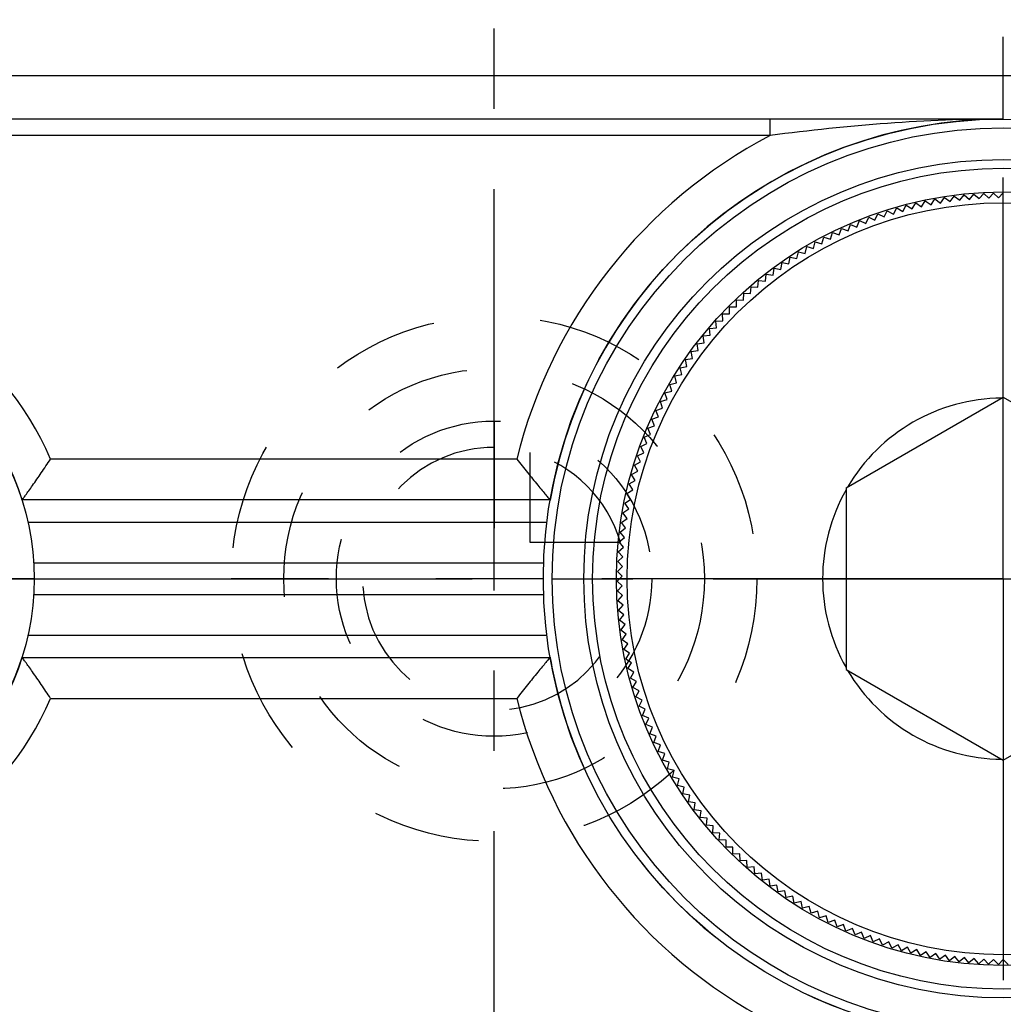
# Model space of a CAD drawing. Header units: millimetres. Extents: x 396 to 604, y 421 to 579.
# Tile 3 of 5: x 471 to 531, y 474 to 534. Entities that reach past the tile are written whole.
import ezdxf

# ---------------------------------------------------------------- set-up
doc = ezdxf.new("R2010")
doc.units = ezdxf.units.MM
doc.header["$LTSCALE"] = 65.185185
doc.linetypes.add('CENTER', pattern=[0.6, 0.375, -0.075, 0.075, -0.075])
doc.linetypes.add('HIDDEN', pattern=[0.2, 0.1, -0.1])
for name, color, linetype in [('KOERPER', 7, 'CONTINUOUS'), ('KONST.EL_MIT_GEO', 7, 'CONTINUOUS'), ('KURVEN', 7, 'CONTINUOUS'), ('L1', 7, 'CONTINUOUS')]:
    doc.layers.add(name, color=color, linetype=linetype)

msp = doc.modelspace()

# ---------------------------------------------------------------- linework, layer by layer
at = {"layer": 'KOERPER', "color": 2, "linetype": 'CENTER'}
for p, q in [((531, 499.975), (531, 532.975)), ((456, 499.975), (477, 499.975)), ((531, 499.975), (498, 499.975)), ((531, 499.975), (564, 499.975)), ((531, 499.975), (531, 466.975))]:
    msp.add_line(p, q, dxfattribs=at)
at = {"layer": 'KOERPER', "color": 7, "linetype": 'Continuous'}
for centre, radius, start, end in [((531, 499.975), 28, 90, 170.16799), ((456, 499.975), 16, 17.38734, 17.69948), ((456, 499.975), 16, 203.34027, 342.61266), ((531, 499.975), 28, 189.83201, 191.10859)]:
    msp.add_arc(centre, radius, start, end, dxfattribs=at)
at = {"layer": 'KOERPER', "color": 8, "linetype": 'HIDDEN'}
for centre, radius, start, end in [((456, 499.975), 16, 17.69948, 156.32969), ((531, 499.975), 28, 191.10859, 267.41326)]:
    msp.add_arc(centre, radius, start, end, dxfattribs=at)
at = {"layer": 'KONST.EL_MIT_GEO', "color": 7, "linetype": 'Continuous'}
for p, q in [((465, 530.631), (531, 530.631)), ((531, 527.975), (531, 530.631)), ((531, 527.975), (465, 527.975)), ((516.814, 526.975), (516.814, 527.975)), ((516.814, 526.975), (465, 526.975)), ((526.023, 522.633), (526.251, 522.989)), ((526.251, 522.989), (526.601, 522.753)), ((526.601, 522.753), (526.838, 523.103)), ((526.838, 523.103), (527.182, 522.857)), ((527.182, 522.857), (527.427, 523.201)), ((527.427, 523.201), (527.765, 522.947)), ((527.765, 522.947), (528.019, 523.285)), ((528.019, 523.285), (528.35, 523.022)), ((528.35, 523.022), (528.613, 523.353)), ((528.613, 523.353), (528.937, 523.082)), ((528.937, 523.082), (529.208, 523.406)), ((529.208, 523.406), (529.526, 523.127)), ((529.526, 523.127), (529.805, 523.444)), ((529.805, 523.444), (530.115, 523.157)), ((530.115, 523.157), (530.402, 523.467)), ((530.402, 523.467), (530.705, 523.172)), ((530.705, 523.172), (531, 523.474)), ((523.747, 522.011), (523.938, 522.388)), ((523.938, 522.388), (524.31, 522.188)), ((524.31, 522.188), (524.51, 522.56)), ((524.51, 522.56), (524.877, 522.351)), ((524.877, 522.351), (525.087, 522.718)), ((525.087, 522.718), (525.448, 522.499)), ((525.448, 522.499), (525.667, 522.861)), ((525.667, 522.861), (526.023, 522.633)), ((522.088, 521.394), (522.25, 521.784)), ((522.25, 521.784), (522.636, 521.613)), ((522.636, 521.613), (522.807, 522)), ((522.807, 522), (523.189, 521.819)), ((523.189, 521.819), (523.37, 522.201)), ((523.37, 522.201), (523.747, 522.011)), ((521.011, 520.913), (521.152, 521.311)), ((521.152, 521.311), (521.547, 521.16)), ((521.547, 521.16), (521.698, 521.555)), ((521.698, 521.555), (522.088, 521.394)), ((519.959, 520.378), (520.08, 520.783)), ((520.08, 520.783), (520.481, 520.652)), ((520.481, 520.652), (520.612, 521.054)), ((520.612, 521.054), (521.011, 520.913)), ((518.936, 519.79), (519.036, 520.2)), ((519.036, 520.2), (519.444, 520.09)), ((519.444, 520.09), (519.554, 520.498)), ((519.554, 520.498), (519.959, 520.378)), ((517.944, 519.151), (518.022, 519.566)), ((518.022, 519.566), (518.436, 519.476)), ((518.436, 519.476), (518.525, 519.89)), ((518.525, 519.89), (518.936, 519.79)), ((516.985, 518.462), (517.043, 518.881)), ((517.043, 518.881), (517.46, 518.812)), ((517.46, 518.812), (517.528, 519.229)), ((517.528, 519.229), (517.944, 519.151)), ((516.52, 518.099), (516.567, 518.519)), ((516.567, 518.519), (516.985, 518.462)), ((515.617, 517.34), (515.642, 517.761)), ((515.642, 517.761), (516.063, 517.725)), ((516.063, 517.725), (516.1, 518.146)), ((516.1, 518.146), (516.52, 518.099)), ((515.18, 516.943), (515.195, 517.365)), ((515.195, 517.365), (515.617, 517.34)), ((514.338, 516.116), (514.331, 516.539)), ((514.331, 516.539), (514.754, 516.535)), ((514.754, 516.535), (514.758, 516.957)), ((514.758, 516.957), (515.18, 516.943)), ((513.915, 516.109), (514.338, 516.116)), ((513.933, 515.687), (513.915, 516.109)), ((513.117, 515.22), (513.539, 515.248)), ((513.156, 514.799), (513.117, 515.22)), ((513.51, 515.67), (513.933, 515.687)), ((513.539, 515.248), (513.51, 515.67)), ((512.735, 514.76), (513.156, 514.799)), ((512.784, 514.34), (512.735, 514.76)), ((512.365, 514.291), (512.784, 514.34)), ((512.425, 513.872), (512.365, 514.291)), ((511.661, 513.324), (512.078, 513.395)), ((512.007, 513.812), (512.425, 513.872)), ((512.078, 513.395), (512.007, 513.812)), ((511.328, 512.828), (511.742, 512.91)), ((511.42, 512.416), (511.328, 512.828)), ((511.742, 512.91), (511.661, 513.324)), ((511.007, 512.324), (511.42, 512.416)), ((511.109, 511.914), (511.007, 512.324)), ((510.699, 511.811), (511.109, 511.914)), ((510.812, 511.404), (510.699, 511.811)), ((510.405, 511.291), (510.812, 511.404)), ((510.528, 510.887), (510.405, 511.291)), ((521.425, 505.504), (531, 511.032)), ((531, 511.032), (540.575, 505.504)), ((510.124, 510.763), (510.528, 510.887)), ((510.257, 510.362), (510.124, 510.763)), ((509.602, 509.688), (510, 509.831)), ((509.856, 510.229), (510.257, 510.362)), ((510, 509.831), (509.856, 510.229)), ((509.362, 509.14), (509.756, 509.294)), ((509.756, 509.294), (509.602, 509.688)), ((509.136, 508.587), (509.526, 508.751)), ((509.309, 508.202), (509.136, 508.587)), ((509.526, 508.751), (509.362, 509.14)), ((508.924, 508.028), (509.309, 508.202)), ((509.107, 507.647), (508.924, 508.028)), ((508.726, 507.464), (509.107, 507.647)), ((508.919, 507.088), (508.726, 507.464)), ((501.384, 507.266), (473.003, 507.266)), ((508.543, 506.895), (508.919, 507.088)), ((508.745, 506.524), (508.543, 506.895)), ((508.374, 506.322), (508.745, 506.524)), ((508.586, 505.956), (508.374, 506.322)), ((508.22, 505.744), (508.586, 505.956)), ((508.441, 505.384), (508.22, 505.744)), ((508.081, 505.163), (508.441, 505.384)), ((508.311, 504.808), (508.081, 505.163)), ((521.425, 505.504), (521.425, 494.447)), ((503.405, 504.776), (471.273, 504.776)), ((507.956, 504.578), (508.311, 504.808)), ((508.195, 504.23), (507.956, 504.578)), ((507.847, 503.991), (508.195, 504.23)), ((508.094, 503.648), (507.847, 503.991)), ((471.624, 503.425), (503.213, 503.425)), ((507.752, 503.4), (508.094, 503.648)), ((508.008, 503.064), (507.752, 503.4)), ((507.672, 502.808), (508.008, 503.064)), ((507.937, 502.479), (507.672, 502.808)), ((507.608, 502.214), (507.937, 502.479)), ((507.881, 501.891), (507.608, 502.214)), ((507.559, 501.618), (507.881, 501.891)), ((507.84, 501.303), (507.559, 501.618)), ((471.971, 500.935), (503.016, 500.935)), ((507.524, 501.021), (507.84, 501.303)), ((507.814, 500.713), (507.524, 501.021)), ((507.505, 500.424), (507.814, 500.713)), ((507.802, 500.123), (507.505, 500.424)), ((507.502, 499.826), (507.802, 500.123)), ((507.806, 499.533), (507.502, 499.826)), ((471.971, 499.016), (503.016, 499.016)), ((507.513, 499.228), (507.806, 499.533)), ((507.825, 498.943), (507.513, 499.228)), ((507.54, 498.631), (507.825, 498.943)), ((507.859, 498.354), (507.54, 498.631)), ((507.581, 498.035), (507.859, 498.354)), ((507.907, 497.766), (507.581, 498.035)), ((507.638, 497.44), (507.907, 497.766)), ((507.971, 497.179), (507.638, 497.44)), ((507.71, 496.847), (507.971, 497.179)), ((508.05, 496.594), (507.71, 496.847)), ((507.798, 496.255), (508.05, 496.594)), ((471.624, 496.526), (503.213, 496.526)), ((508.143, 496.012), (507.798, 496.255)), ((507.9, 495.666), (508.143, 496.012)), ((508.251, 495.432), (507.9, 495.666)), ((508.017, 495.08), (508.251, 495.432)), ((471.273, 495.175), (503.405, 495.175)), ((508.374, 494.855), (508.017, 495.08)), ((508.149, 494.497), (508.374, 494.855)), ((508.512, 494.281), (508.149, 494.497)), ((508.295, 493.918), (508.512, 494.281)), ((521.425, 494.447), (531, 488.919)), ((531, 488.919), (540.575, 494.447)), ((508.664, 493.711), (508.295, 493.918)), ((508.457, 493.342), (508.664, 493.711)), ((508.83, 493.144), (508.457, 493.342)), ((508.633, 492.771), (508.83, 493.144)), ((473.003, 492.685), (501.384, 492.685)), ((509.011, 492.583), (508.633, 492.771)), ((508.823, 492.204), (509.011, 492.583)), ((509.207, 492.026), (508.823, 492.204)), ((509.028, 491.643), (509.207, 492.026)), ((509.416, 491.474), (509.028, 491.643)), ((509.247, 491.087), (509.416, 491.474)), ((509.639, 490.928), (509.247, 491.087)), ((509.48, 490.536), (509.639, 490.928)), ((509.876, 490.387), (509.48, 490.536)), ((509.727, 489.992), (509.876, 490.387)), ((510.127, 489.853), (509.727, 489.992)), ((509.988, 489.454), (510.127, 489.853)), ((510.391, 489.326), (509.988, 489.454)), ((510.263, 488.923), (510.391, 489.326)), ((510.669, 488.805), (510.263, 488.923)), ((510.55, 488.399), (510.669, 488.805)), ((510.959, 488.291), (510.55, 488.399)), ((510.852, 487.883), (510.959, 488.291)), ((511.263, 487.785), (510.852, 487.883)), ((511.166, 487.374), (511.263, 487.785)), ((511.579, 487.287), (511.166, 487.374)), ((511.493, 486.874), (511.579, 487.287)), ((511.908, 486.797), (511.493, 486.874)), ((511.832, 486.382), (511.908, 486.797)), ((512.25, 486.316), (511.832, 486.382)), ((512.184, 485.899), (512.25, 486.316)), ((512.603, 485.844), (512.184, 485.899)), ((512.548, 485.425), (512.603, 485.844)), ((512.969, 485.38), (512.548, 485.425)), ((512.924, 484.96), (512.969, 485.38)), ((513.346, 484.926), (512.924, 484.96)), ((513.312, 484.505), (513.346, 484.926)), ((513.734, 484.482), (513.312, 484.505)), ((513.711, 484.06), (513.734, 484.482)), ((514.134, 484.048), (513.711, 484.06)), ((514.122, 483.626), (514.134, 484.048)), ((514.544, 483.624), (514.122, 483.626)), ((514.543, 483.202), (514.544, 483.624)), ((514.966, 483.211), (514.543, 483.202)), ((514.975, 482.788), (514.966, 483.211)), ((515.397, 482.809), (514.975, 482.788)), ((515.417, 482.386), (515.397, 482.809)), ((515.839, 482.417), (515.417, 482.386)), ((515.87, 481.996), (515.839, 482.417)), ((516.29, 482.037), (515.87, 481.996)), ((516.332, 481.617), (516.29, 482.037)), ((516.751, 481.669), (516.332, 481.617)), ((516.804, 481.25), (516.751, 481.669)), ((517.222, 481.312), (516.804, 481.25)), ((517.285, 480.894), (517.222, 481.312)), ((517.701, 480.968), (517.285, 480.894)), ((517.774, 480.552), (517.701, 480.968)), ((518.189, 480.636), (517.774, 480.552)), ((518.273, 480.222), (518.189, 480.636)), ((518.685, 480.316), (518.273, 480.222)), ((518.779, 479.904), (518.685, 480.316)), ((519.189, 480.009), (518.779, 479.904)), ((519.294, 479.6), (519.189, 480.009)), ((519.7, 479.715), (519.294, 479.6)), ((519.816, 479.309), (519.7, 479.715)), ((520.219, 479.435), (519.816, 479.309)), ((520.345, 479.031), (520.219, 479.435)), ((520.745, 479.167), (520.345, 479.031)), ((520.881, 478.767), (520.745, 479.167)), ((521.278, 478.913), (520.881, 478.767)), ((521.424, 478.516), (521.278, 478.913)), ((521.817, 478.672), (521.424, 478.516)), ((521.973, 478.28), (521.817, 478.672)), ((522.362, 478.446), (521.973, 478.28)), ((522.528, 478.057), (522.362, 478.446)), ((522.912, 478.233), (522.528, 478.057)), ((523.088, 477.849), (522.912, 478.233)), ((523.468, 478.034), (523.088, 477.849)), ((523.653, 477.655), (523.468, 478.034)), ((524.028, 477.85), (523.653, 477.655)), ((524.223, 477.475), (524.028, 477.85)), ((524.593, 477.68), (524.223, 477.475)), ((524.798, 477.31), (524.593, 477.68)), ((525.162, 477.524), (524.798, 477.31)), ((525.376, 477.159), (525.162, 477.524)), ((525.735, 477.383), (525.376, 477.159)), ((525.958, 477.024), (525.735, 477.383)), ((526.312, 477.256), (525.958, 477.024)), ((526.544, 476.903), (526.312, 477.256)), ((526.891, 477.144), (526.544, 476.903)), ((527.132, 476.797), (526.891, 477.144)), ((527.473, 477.047), (527.132, 476.797)), ((527.723, 476.706), (527.473, 477.047)), ((528.057, 476.965), (527.723, 476.706)), ((528.316, 476.63), (528.057, 476.965)), ((528.644, 476.897), (528.316, 476.63)), ((528.911, 476.57), (528.644, 476.897)), ((529.231, 476.845), (528.911, 476.57)), ((529.507, 476.524), (529.231, 476.845)), ((529.82, 476.807), (529.507, 476.524)), ((530.104, 476.494), (529.82, 476.807)), ((530.41, 476.785), (530.104, 476.494)), ((530.701, 476.479), (530.41, 476.785)), ((531, 476.777), (530.701, 476.479)), ((531.299, 476.479), (531, 476.777))]:
    msp.add_line(p, q, dxfattribs=at)
for centre, radius in [((531, 499.975), 28), ((531, 499.975), 27.464), ((531, 499.975), 25.536), ((531, 499.975), 25), ((531, 499.975), 23.557), ((531, 499.975), 22.9), ((456, 499.975), 16)]:
    msp.add_circle(centre, radius, dxfattribs=at)
for centre, radius, start, end in [((531, 499.975), 30.5, 117.7182, 166.1699), ((456, 499.975), 18.5, 23.20978, 156.6596), ((531, 499.975), 11, 90.5115, 149.4885), ((531, 499.975), 11, 150.5115, 209.4885), ((531, 499.975), 11, 210.5115, 269.4885), ((456, 499.975), 18.5, 203.34039, 336.79022), ((531, 499.975), 30.5, 193.8301, 242.28116)]:
    msp.add_arc(centre, radius, start, end, dxfattribs=at)
for points, knots in [([(531, 530.631), (533.153, 530.631), (537.445, 530.263), (543.645, 528.629), (549.401, 525.972), (554.544, 522.354), (558.912, 517.827), (562.308, 512.465), (564.494, 506.42), (565.254, 499.975), (564.494, 493.531), (562.308, 487.486), (558.912, 482.124), (554.544, 477.597), (549.401, 473.979), (543.645, 471.322), (537.445, 469.688), (533.153, 469.32), (531, 469.32)], [0, 0, 0, 0, 0.063662, 0.126632, 0.188681, 0.250109, 0.31151, 0.373496, 0.436395, 0.5, 0.563605, 0.626504, 0.68849, 0.749891, 0.811319, 0.873368, 0.936338, 1, 1, 1, 1]), ([(531, 527.975), (528.65, 527.975), (523.905, 527.784), (519.188, 527.273), (516.814, 526.975)], [0, 0, 0, 0, 0.495519, 1, 1, 1, 1]), ([(471.273, 504.776), (471.3, 504.805), (471.365, 504.905), (471.501, 505.088), (471.688, 505.348), (472.007, 505.799), (472.455, 506.441), (472.813, 506.984), (473.003, 507.266)], [0, 0, 0, 0, 0.039775, 0.117145, 0.225518, 0.356718, 0.663669, 1, 1, 1, 1]), ([(501.384, 507.266), (501.604, 506.99), (502.022, 506.456), (502.539, 505.82), (502.912, 505.367), (503.132, 505.1), (503.295, 504.912), (503.373, 504.806), (503.405, 504.776)], [0, 0, 0, 0, 0.329911, 0.634649, 0.767078, 0.87801, 0.958571, 1, 1, 1, 1]), ([(471.273, 504.776), (471.271, 504.773), (471.268, 504.767), (471.268, 504.76), (471.269, 504.757)], [0, 0, 0, 0, 0.524482, 1, 1, 1, 1]), ([(503.411, 504.757), (503.412, 504.76), (503.411, 504.767), (503.407, 504.773), (503.405, 504.776)], [0, 0, 0, 0, 0.464214, 1, 1, 1, 1]), ([(471.269, 495.194), (471.268, 495.191), (471.268, 495.184), (471.271, 495.178), (471.273, 495.175)], [0, 0, 0, 0, 0.475518, 1, 1, 1, 1]), ([(473.003, 492.685), (472.813, 492.967), (472.455, 493.51), (472.007, 494.152), (471.688, 494.603), (471.501, 494.863), (471.365, 495.046), (471.3, 495.146), (471.273, 495.175)], [0, 0, 0, 0, 0.336331, 0.643282, 0.774482, 0.882855, 0.960225, 1, 1, 1, 1]), ([(503.405, 495.175), (503.373, 495.145), (503.295, 495.039), (503.132, 494.851), (502.912, 494.584), (502.539, 494.131), (502.022, 493.495), (501.604, 492.961), (501.384, 492.685)], [0, 0, 0, 0, 0.041429, 0.12199, 0.232922, 0.365351, 0.670089, 1, 1, 1, 1]), ([(503.405, 495.175), (503.407, 495.178), (503.411, 495.184), (503.412, 495.191), (503.411, 495.194)], [0, 0, 0, 0, 0.535786, 1, 1, 1, 1])]:
    msp.add_open_spline(points, degree=3, knots=knots, dxfattribs=at)
at = {"layer": 'KURVEN', "color": 8, "linetype": 'HIDDEN'}
for p, q in [((500, 509.575), (500, 499.975)), ((502.2, 502.175), (502.2, 507.667)), ((507.692, 502.175), (502.2, 502.175)), ((516, 499.975), (484, 499.975))]:
    msp.add_line(p, q, dxfattribs=at)
at = {"layer": 'KURVEN', "color": 40, "linetype": 'Continuous'}
msp.add_line((471.969, 499.975), (440.031, 499.975), dxfattribs=at)
msp.add_circle((456, 499.975), 16, dxfattribs=at)
at = {"layer": 'KURVEN', "color": 8, "linetype": 'HIDDEN'}
for radius in [16, 12.8, 9.6]:
    msp.add_circle((500, 499.975), radius, dxfattribs=at)
for start, end in [(90, 360), (15.96201, 74.03799)]:
    msp.add_arc((500, 499.975), 8, start, end, dxfattribs=at)
at = {"layer": 'L1', "color": 2, "linetype": 'CENTER'}
for p, q in [((500, 421.042), (500, 578.909)), ((396, 499.975), (604, 499.975))]:
    msp.add_line(p, q, dxfattribs=at)

doc.saveas('drawing.dxf')
